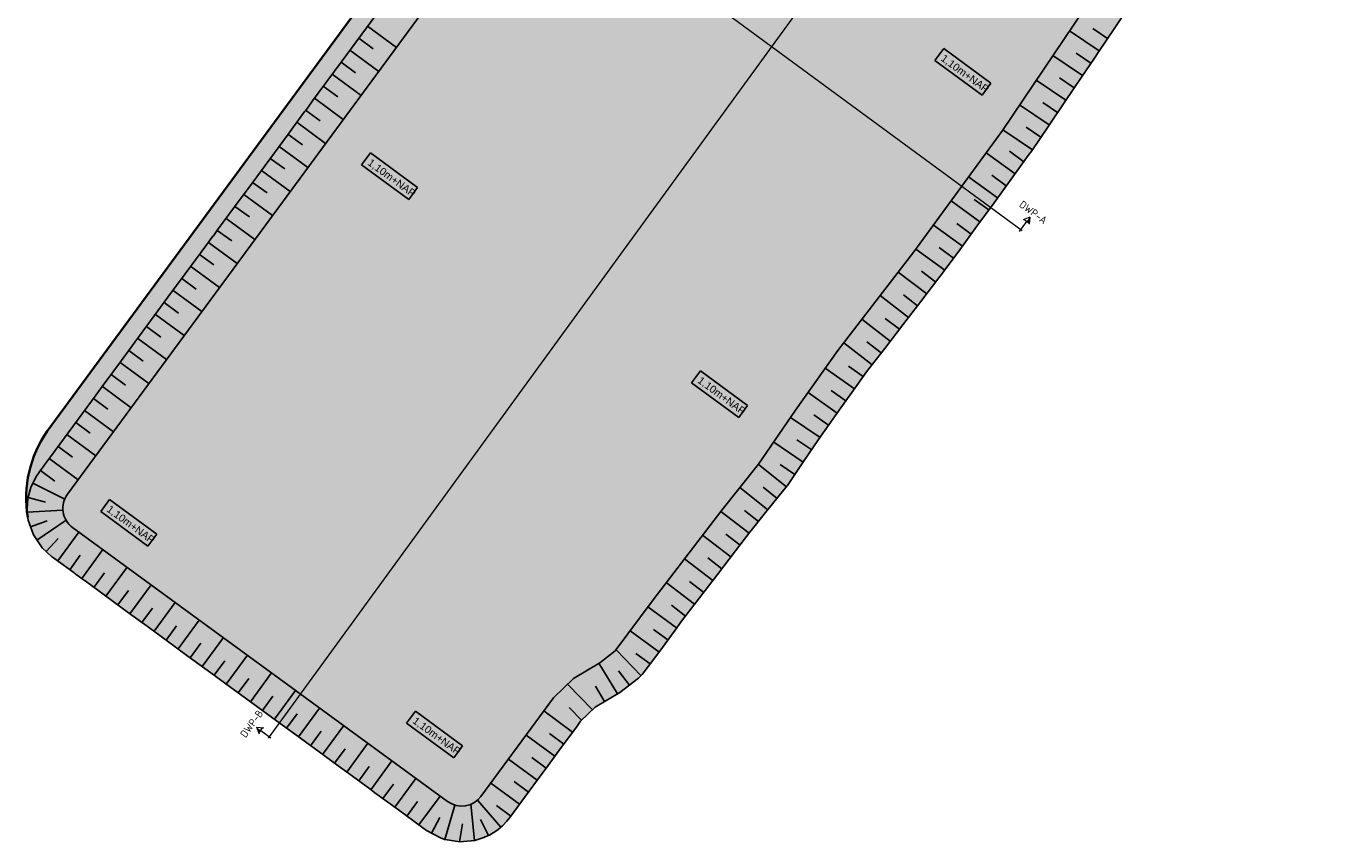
# Model space of a CAD drawing. Header units: metres. Extents: x 135806 to 136726, y 457774 to 458086.
# Tile 1 of 3: x 135806 to 136025, y 457774 to 457911. Entities that reach past the tile are written whole.
import ezdxf
from ezdxf.enums import TextEntityAlignment as Align

# ---------------------------------------------------------------- set-up
doc = ezdxf.new("R2010")
doc.units = ezdxf.units.M
doc.layers.get('0').update_dxf_attribs({"lineweight": 25})
doc.layers.add('C3D-FEATURELINE', color=7, linetype='Continuous')
doc.layers.add('X-XX-AL-DWARSPROFIEL-G', color=7, linetype='Continuous')
doc.layers.add('N-WE-GW-CUNET-G', color=7, linetype='Continuous', lineweight=35, true_color=0x8bec5b)
for name, color, linetype, lineweight in [('N-WE-GW-TALUD-GD', 90, 'Continuous', 50), ('N-WE-GW-TALUD_KRUIN-G', 90, 'Continuous', 35), ('N-WE-GW-TALUDARCERING-G', 72, 'Continuous', 25), ('X-XX-AL-AANKLEDING-T25', 7, 'Continuous', 25)]:
    doc.layers.add(name, color=color, linetype=linetype, lineweight=lineweight)
doc.styles.add('NLCS-ISO', font='NLCS-ISO.ttf')
doc.styles.add('NLCS_ISO', font='arial.ttf')

# ---------------------------------------------------------------- blocks, each defined once
blk = doc.blocks.new('*U49')
at = {"layer": 'X-XX-AL-DWARSPROFIEL-G', "lineweight": 9}
for p, q in [((-128.02, 2.63), (-128.66, 1.61)), ((-128.02, 2.63), (-128.59, 1.73)), ((-128.02, 2.63), (-127.37, 1.61)), ((128.02, 2.63), (127.37, 1.61)), ((128.02, 2.63), (128.59, 1.73)), ((128.02, 2.63), (128.66, 1.61)), ((-128.02, 1.73), (-128.02, -0.35)), ((128.02, 1.73), (128.02, -0.35))]:
    blk.add_line(p, q, dxfattribs=at)
at = {"layer": 'X-XX-AL-DWARSPROFIEL-G', "lineweight": 9, "flags": 128}
for points in [[(-128.59, 1.73), (-127.44, 1.73)], [(128.59, 1.73), (127.44, 1.73)]]:
    blk.add_lwpolyline(points, dxfattribs=at)
at = {"layer": 'X-XX-AL-DWARSPROFIEL-G', "lineweight": 9}
blk.add_lwpolyline([(128.36, 0), (-128.36, 0)], dxfattribs=at)
for points in [[(-128.02, 2.63), (-128.02, 1.73), (-128.59, 1.73)], [(128.02, 2.63), (128.02, 1.73), (128.59, 1.73)]]:
    blk.add_solid(points, dxfattribs=at)
at = {"layer": 'X-XX-AL-DWARSPROFIEL-G', "lineweight": 9, "style": 'NLCS-ISO'}
for tag, p in [('DP_L', (-128.02, 2.63)), ('DP_R', (128.02, 2.63))]:
    blk.add_attdef(tag, text='', height=1.25, rotation=359.9999, dxfattribs=at).set_placement(p, align=Align.BOTTOM_CENTER)
blk = doc.blocks.new('*U50')
at = {"layer": 'X-XX-AL-DWARSPROFIEL-G', "lineweight": 9}
for p, q in [((-57.5, 2.63), (-58.15, 1.61)), ((-57.5, 2.63), (-58.07, 1.73)), ((-57.5, 2.63), (-56.85, 1.61)), ((57.5, 2.63), (56.85, 1.61)), ((57.5, 2.63), (58.07, 1.73)), ((57.5, 2.63), (58.15, 1.61)), ((-57.5, 1.73), (-57.5, -0.35)), ((57.5, 1.73), (57.5, -0.35))]:
    blk.add_line(p, q, dxfattribs=at)
at = {"layer": 'X-XX-AL-DWARSPROFIEL-G', "lineweight": 9, "flags": 128}
for points in [[(-58.07, 1.73), (-56.93, 1.73)], [(58.07, 1.73), (56.93, 1.73)]]:
    blk.add_lwpolyline(points, dxfattribs=at)
at = {"layer": 'X-XX-AL-DWARSPROFIEL-G', "lineweight": 9}
blk.add_lwpolyline([(57.84, 0), (-57.84, 0)], dxfattribs=at)
for points in [[(-57.5, 2.63), (-57.5, 1.73), (-58.07, 1.73)], [(57.5, 2.63), (57.5, 1.73), (58.07, 1.73)]]:
    blk.add_solid(points, dxfattribs=at)
at = {"layer": 'X-XX-AL-DWARSPROFIEL-G', "lineweight": 9, "style": 'NLCS-ISO'}
for tag, p in [('DP_L', (-57.5, 2.63)), ('DP_R', (57.5, 2.63))]:
    blk.add_attdef(tag, text='', height=1.25, rotation=359.9999, dxfattribs=at).set_placement(p, align=Align.BOTTOM_CENTER)

msp = doc.modelspace()

# ---------------------------------------------------------------- hatches: boundary and pattern name
at = {"layer": 'N-WE-GW-CUNET-G', "transparency": 33554687}
h = msp.add_hatch(color=256, dxfattribs=at)
h.dxf.hatch_style = 1
h.paths.add_polyline_path([(135880.943, 457935.689), (135881.336, 457936.225), (135885.314, 457941.631), (135886.6, 457943.38), (135887.059, 457944.003), (135910.339, 457975.649), (135910.692, 457976.13), (135912.302, 457978.318), (135915.153, 457982.193), (135920.331, 457989.232), (135920.68, 457989.707), (135921.041, 457990.198), (135921.406, 457990.694), (135921.746, 457991.156), (135922.126, 457991.672), (135922.446, 457992.108), (135922.84, 457992.643), (135923.141, 457993.053), (135923.548, 457993.605), (135924.991, 457995.567), (135925.366, 457996.077), (135925.56, 457996.341), (135925.941, 457996.859), (135926.127, 457997.112), (135926.514, 457997.637), (135926.693, 457997.88), (135927.478, 457998.948), (135940.309, 458016.389), (135942.145, 458018.885), (135943.544, 458020.787), (135945.063, 458022.43), (135945.975, 458023.054), (135944.997, 458023.234, 0.2873446), (135940.062, 458021.278), (135809.108, 457843.094, 0.1919746), (135805.767, 457829.185), (135805.723, 457830), (135805.867, 457831.853), (135806.352, 457833.648), (135807.259, 457835.482), (135807.667, 457836.081), (135807.877, 457836.368), (135808.274, 457836.906), (135808.602, 457837.353), (135809.666, 457838.799), (135811.228, 457840.922), (135813.383, 457843.851), (135817.318, 457849.2), (135818.611, 457850.958), (135819.986, 457852.827), (135820.916, 457854.092), (135823.791, 457858), (135826.436, 457861.595), (135829.34, 457865.543), (135832.244, 457869.491), (135835.672, 457874.15), (135836.88, 457875.792), (135837.654, 457876.844), (135840.483, 457880.69), (135843.436, 457884.704), (135846.389, 457888.719), (135849.342, 457892.733), (135852.3, 457896.753), (135852.807, 457897.443), (135853.574, 457898.485), (135854.506, 457899.752), (135857.244, 457903.474), (135857.743, 457904.153)])
h = msp.add_hatch(color=256, dxfattribs=at)
h.dxf.hatch_style = 1
edge = h.paths.add_edge_path()
edge.add_arc((135951.599, 458014.861), 4, 53.6603, 143.6603)
edge.add_line((135948.377, 458017.231), (135812.5, 457832.526))
edge.add_arc((135815.722, 457830.156), 4, 143.6603, 233.82486)
edge.add_line((135813.361, 457826.927), (135876.201, 457780.976))
edge.add_arc((135878.562, 457784.205), 4, 233.82486, 323.67019)
edge.add_line((135881.785, 457781.836), (135893.961, 457798.394))
edge.add_line((135893.961, 457798.394), (135897.274, 457801.607))
edge.add_line((135897.274, 457801.607), (135901.697, 457804.257))
edge.add_line((135901.697, 457804.257), (135904.304, 457806.237))
edge.add_line((135904.304, 457806.237), (135910.628, 457814.824))
edge.add_line((135910.628, 457814.824), (135922.155, 457829.853))
edge.add_line((135922.155, 457829.853), (135928.319, 457837.551))
edge.add_line((135928.319, 457837.551), (135934.498, 457846.638))
edge.add_line((135934.498, 457846.638), (135941.599, 457856.616))
edge.add_line((135941.599, 457856.616), (135954.358, 457873.181))
edge.add_line((135954.358, 457873.181), (135969.185, 457893.529))
edge.add_line((135969.185, 457893.529), (135988.036, 457921.542))
edge.add_line((135988.036, 457921.542), (136018.068, 457966.172))
edge.add_arc((136014.749, 457968.405), 4, 326.06291, 413.6603)
edge.add_line((136017.119, 457971.627), (135953.969, 458018.083))
at = {"layer": 'N-WE-GW-TALUD-GD', "transparency": 33554687}
h = msp.add_hatch(color=93, dxfattribs=at)
h.dxf.hatch_style = 1
edge = h.paths.add_edge_path(flags=16)
edge.add_arc((135951.599, 458014.861), 4, 53.6603, 143.6603)
edge.add_line((135948.377, 458017.231), (135812.5, 457832.526))
edge.add_arc((135815.722, 457830.156), 4, 143.6603, 233.82486)
edge.add_line((135813.361, 457826.927), (135876.201, 457780.976))
edge.add_arc((135878.562, 457784.205), 4, 233.82486, 323.67019)
edge.add_line((135881.785, 457781.836), (135893.961, 457798.394))
edge.add_line((135893.961, 457798.394), (135897.274, 457801.607))
edge.add_line((135897.274, 457801.607), (135901.697, 457804.257))
edge.add_line((135901.697, 457804.257), (135904.304, 457806.237))
edge.add_line((135904.304, 457806.237), (135910.628, 457814.824))
edge.add_line((135910.628, 457814.824), (135922.155, 457829.853))
edge.add_line((135922.155, 457829.853), (135928.319, 457837.551))
edge.add_line((135928.319, 457837.551), (135934.498, 457846.638))
edge.add_line((135934.498, 457846.638), (135941.599, 457856.616))
edge.add_line((135941.599, 457856.616), (135954.358, 457873.181))
edge.add_line((135954.358, 457873.181), (135969.185, 457893.529))
edge.add_line((135969.185, 457893.529), (135988.036, 457921.542))
edge.add_line((135988.036, 457921.542), (136018.068, 457966.172))
edge.add_arc((136014.749, 457968.405), 4, 326.06291, 413.6603)
edge.add_line((136017.119, 457971.627), (135953.969, 458018.083))
h.paths.add_polyline_path([(136014.558, 457980.96), (136013.399, 457981.813), (136011.041, 457983.547), (136009.791, 457984.467), (136007.255, 457986.333), (136006.308, 457987.029), (136006.242, 457987.078), (136004.198, 457988.582), (135997.497, 457993.511), (135993.7, 457996.305), (135993.297, 457996.601), (135986.455, 458001.634), (135982.59, 458004.478), (135978.667, 458007.363), (135974.73, 458010.259), (135970.747, 458013.19), (135967.175, 458015.817), (135960.774, 458020.526), (135960.691, 458020.587), (135960.628, 458020.634), (135960.566, 458020.679), (135960.547, 458020.693), (135960.518, 458020.714), (135960.507, 458020.722), (135957.525, 458022.916), (135955.267, 458024.164), (135955.023, 458024.257), (135954.457, 458024.444), (135952.922, 458024.773), (135951.354, 458024.858), (135951.204, 458024.853), (135948.992, 458024.515), (135946.91, 458023.694), (135945.063, 458022.43), (135943.544, 458020.787), (135942.145, 458018.885), (135940.309, 458016.389), (135927.478, 457998.948), (135926.693, 457997.88), (135926.514, 457997.637), (135926.127, 457997.112), (135925.941, 457996.859), (135925.56, 457996.341), (135925.366, 457996.077), (135924.991, 457995.567), (135923.548, 457993.605), (135923.141, 457993.053), (135922.84, 457992.643), (135922.446, 457992.108), (135922.126, 457991.672), (135921.746, 457991.156), (135921.406, 457990.694), (135921.041, 457990.198), (135920.68, 457989.707), (135920.331, 457989.232), (135915.153, 457982.193), (135912.302, 457978.318), (135910.752, 457976.211), (135910.731, 457976.182), (135910.692, 457976.13), (135910.339, 457975.649), (135887.059, 457944.003), (135886.659, 457943.46), (135886.615, 457943.4), (135886.6, 457943.38), (135885.314, 457941.631), (135881.396, 457936.305), (135881.379, 457936.283), (135881.336, 457936.225), (135880.943, 457935.689), (135857.743, 457904.153), (135857.303, 457903.554), (135857.254, 457903.488), (135857.244, 457903.474), (135854.506, 457899.752), (135853.574, 457898.485), (135852.807, 457897.443), (135852.359, 457896.834), (135852.322, 457896.783), (135852.3, 457896.753), (135849.342, 457892.733), (135846.389, 457888.719), (135843.436, 457884.704), (135840.483, 457880.69), (135837.654, 457876.844), (135836.939, 457875.873), (135836.88, 457875.792), (135835.672, 457874.15), (135832.244, 457869.491), (135829.34, 457865.543), (135826.436, 457861.595), (135823.791, 457858), (135820.916, 457854.092), (135820.045, 457852.907), (135820.003, 457852.85), (135819.986, 457852.827), (135818.611, 457850.958), (135817.318, 457849.2), (135813.383, 457843.851), (135811.228, 457840.922), (135809.666, 457838.799), (135808.656, 457837.426), (135808.602, 457837.353), (135808.274, 457836.906), (135807.877, 457836.368), (135807.667, 457836.081), (135807.259, 457835.482), (135806.352, 457833.648), (135805.867, 457831.853), (135805.723, 457830), (135805.765, 457829.235), (135805.926, 457828.149), (135806.778, 457825.684), (135808.239, 457823.522), (135809.82, 457822.083), (135810, 457821.952), (135812.751, 457819.94), (135813.608, 457819.313), (135813.786, 457819.183), (135813.966, 457819.052), (135815.356, 457818.035), (135815.437, 457817.976), (135818.662, 457815.618), (135821.895, 457813.254), (135825.135, 457810.884), (135825.216, 457810.825), (135829.015, 457808.047), (135832.516, 457805.487), (135836.492, 457802.58), (135839.673, 457800.254), (135843.572, 457797.403), (135847.551, 457794.494), (135851.529, 457791.584), (135855.508, 457788.675), (135857.84, 457786.97), (135859.62, 457785.669), (135863.155, 457783.083), (135864.017, 457782.453), (135867.949, 457779.578), (135871.819, 457776.748), (135872.66, 457776.133), (135875.001, 457774.861), (135875.692, 457774.626), (135875.752, 457774.608), (135875.794, 457774.596), (135878.265, 457774.21), (135880.753, 457774.448), (135882.289, 457774.926), (135882.898, 457775.194), (135883.223, 457775.358), (135883.847, 457775.716), (135884.441, 457776.115), (135884.699, 457776.31), (135885.38, 457776.89), (135885.465, 457776.97), (135886.15, 457777.691), (135886.619, 457778.281), (135889.107, 457781.665), (135892.042, 457785.656), (135892.593, 457786.405), (135894.977, 457789.646), (135897.911, 457793.637), (135898.498, 457794.435), (135900.953, 457796.817), (135905.06, 457799.278), (135908.175, 457801.637), (135908.826, 457802.26), (135911.576, 457805.993), (135914.325, 457809.726), (135915.425, 457811.219), (135918.439, 457815.149), (135921.453, 457819.078), (135924.466, 457823.008), (135926.877, 457826.152), (135927.08, 457826.405), (135929.728, 457829.711), (135932.579, 457833.271), (135933.149, 457833.983), (135935.763, 457837.828), (135938.378, 457841.673), (135939.424, 457843.211), (135942.115, 457846.993), (135944.807, 457850.776), (135946.422, 457853.045), (135949.455, 457856.983), (135952.488, 457860.92), (135955.521, 457864.858), (135958.554, 457868.796), (135959.16, 457869.583), (135959.445, 457869.973), (135962.034, 457873.526), (135964.907, 457877.469), (135967.78, 457881.412), (135970.653, 457885.355), (135973.526, 457889.298), (135974.1, 457890.086), (135976.882, 457894.219), (135979.663, 457898.353), (135982.445, 457902.486), (135984.591, 457905.676), (135985.226, 457906.619), (135988.007, 457910.753), (135990.789, 457914.886), (135993.014, 457918.193), (136001.443, 457930.719), (136001.542, 457930.866), (136001.585, 457930.93), (136001.912, 457931.417), (136005.96, 457937.432), (136007.004, 457938.983), (136007.692, 457940.005), (136007.727, 457940.057), (136007.801, 457940.168), (136007.949, 457940.388), (136008.977, 457941.915), (136009.904, 457943.293), (136009.955, 457943.368), (136011.251, 457945.295), (136012.054, 457946.488), (136013.215, 457948.213), (136013.971, 457949.337), (136014.352, 457949.903), (136014.435, 457950.026), (136014.817, 457950.594), (136014.899, 457950.716), (136015.282, 457951.286), (136016.057, 457952.437), (136017.284, 457954.26), (136018.159, 457955.561), (136019.648, 457957.773), (136020.315, 457958.764), (136020.413, 457958.909), (136020.44, 457958.95), (136020.647, 457959.258), (136021.268, 457960.181), (136022.083, 457961.392), (136023.046, 457962.823), (136023.512, 457963.587), (136024.25, 457965.287), (136024.663, 457967.094), (136024.73, 457967.788), (136024.599, 457970.13), (136023.927, 457972.377), (136023.853, 457972.544), (136023.547, 457973.158), (136023.207, 457973.74), (136022.832, 457974.293), (136022.421, 457974.82), (136021.97, 457975.323), (136020.675, 457976.461), (136017.623, 457978.706), (136015.716, 457980.108)])

# ---------------------------------------------------------------- linework, layer by layer
at = {"layer": 'C3D-FEATURELINE'}
msp.add_lwpolyline([(135953.969, 458018.083, 0.4142136), (135948.377, 458017.231), (135812.5, 457832.526, 0.415055), (135813.361, 457826.927), (135876.201, 457780.976, 0.4134231), (135881.785, 457781.836), (135893.961, 457798.394), (135897.274, 457801.607), (135901.697, 457804.257), (135904.304, 457806.237), (135910.628, 457814.824), (135922.155, 457829.853), (135928.319, 457837.551), (135934.498, 457846.638), (135941.599, 457856.616), (135954.358, 457873.181), (135969.185, 457893.529), (135988.036, 457921.542), (136018.068, 457966.172, 0.4019842), (136017.119, 457971.627)], format="xyb", close=True, dxfattribs=at)
msp.add_lwpolyline([(135880.943, 457935.689), (135857.743, 457904.153), (135857.303, 457903.554), (135857.254, 457903.488), (135857.244, 457903.474), (135854.506, 457899.752), (135853.574, 457898.485), (135852.807, 457897.443), (135852.359, 457896.834), (135852.322, 457896.783), (135852.3, 457896.753), (135849.342, 457892.733), (135846.389, 457888.719), (135843.436, 457884.704), (135840.483, 457880.69), (135837.654, 457876.844), (135836.939, 457875.873), (135836.88, 457875.792), (135835.672, 457874.15), (135832.244, 457869.491), (135829.34, 457865.543), (135826.436, 457861.595), (135823.791, 457858), (135820.916, 457854.092), (135820.045, 457852.907), (135820.003, 457852.85), (135819.986, 457852.827), (135818.611, 457850.958), (135817.318, 457849.2), (135813.383, 457843.851), (135811.228, 457840.922), (135809.666, 457838.799), (135808.656, 457837.426), (135808.602, 457837.353), (135808.274, 457836.906), (135807.877, 457836.368), (135807.667, 457836.081), (135807.259, 457835.482), (135807.259, 457835.482), (135806.352, 457833.648), (135806.352, 457833.648), (135805.867, 457831.853), (135805.867, 457831.853), (135805.723, 457830), (135805.723, 457830), (135805.765, 457829.235), (135805.765, 457829.235), (135805.926, 457828.149), (135805.926, 457828.149), (135806.778, 457825.684), (135806.778, 457825.684), (135808.239, 457823.522), (135808.239, 457823.522), (135809.82, 457822.083), (135809.82, 457822.083), (135810, 457821.952), (135812.751, 457819.94), (135813.608, 457819.313), (135813.786, 457819.183), (135813.966, 457819.052), (135815.356, 457818.035), (135815.437, 457817.976), (135818.662, 457815.618), (135821.895, 457813.254), (135825.135, 457810.884), (135825.216, 457810.825), (135829.015, 457808.047), (135832.516, 457805.487), (135836.492, 457802.58), (135839.673, 457800.254), (135843.572, 457797.403), (135847.551, 457794.494), (135851.529, 457791.584), (135855.508, 457788.675), (135857.84, 457786.97), (135859.62, 457785.669), (135863.155, 457783.083), (135864.017, 457782.453), (135867.949, 457779.578), (135871.819, 457776.748), (135872.66, 457776.133), (135875.001, 457774.861), (135875.001, 457774.861), (135875.692, 457774.626), (135875.692, 457774.626), (135875.752, 457774.608), (135875.752, 457774.608), (135875.794, 457774.596), (135875.794, 457774.596), (135878.265, 457774.21), (135880.753, 457774.448), (135880.753, 457774.448), (135882.289, 457774.926), (135882.289, 457774.926), (135882.898, 457775.194), (135882.898, 457775.194), (135883.223, 457775.358), (135883.223, 457775.358), (135883.847, 457775.716), (135883.847, 457775.716), (135884.441, 457776.115), (135884.441, 457776.115), (135884.699, 457776.31), (135884.699, 457776.31), (135885.38, 457776.89), (135885.38, 457776.89), (135885.465, 457776.97), (135885.465, 457776.97), (135886.15, 457777.691), (135886.15, 457777.691), (135886.619, 457778.281), (135886.619, 457778.281), (135889.107, 457781.665), (135892.042, 457785.656), (135892.593, 457786.405), (135894.977, 457789.646), (135897.911, 457793.637), (135898.498, 457794.435), (135900.953, 457796.817), (135905.06, 457799.278), (135908.175, 457801.637), (135908.826, 457802.26), (135911.576, 457805.993), (135914.325, 457809.726), (135915.425, 457811.219), (135918.439, 457815.149), (135921.453, 457819.078), (135924.466, 457823.008), (135926.877, 457826.152), (135927.08, 457826.405), (135929.728, 457829.711), (135932.579, 457833.271), (135933.149, 457833.983), (135935.763, 457837.828), (135938.378, 457841.673), (135939.424, 457843.211), (135942.115, 457846.993), (135944.807, 457850.776), (135946.422, 457853.045), (135949.455, 457856.983), (135952.488, 457860.92), (135955.521, 457864.858), (135958.554, 457868.796), (135959.16, 457869.583), (135959.445, 457869.973), (135962.034, 457873.526), (135964.907, 457877.469), (135967.78, 457881.412), (135970.653, 457885.355), (135973.526, 457889.298), (135974.1, 457890.086), (135976.882, 457894.219), (135979.663, 457898.353), (135982.445, 457902.486), (135984.591, 457905.676), (135985.226, 457906.619), (135988.007, 457910.753), (135990.789, 457914.886)], dxfattribs=at)
at = {"layer": 'N-WE-GW-TALUD_KRUIN-G', "color": 7, "flags": 128}
msp.add_lwpolyline([(135945.975, 458023.054), (135944.997, 458023.234, 0.2873446), (135940.062, 458021.278), (135809.108, 457843.094, 0.1986784), (135805.845, 457828.692, 4.3409194)], format="xyb", dxfattribs=at)
at = {"layer": 'N-WE-GW-TALUDARCERING-G', "color": 7}
for points in [[(135862.78, 457911), (135867.613, 457907.445)], [(135985.411, 457906.895), (135980.433, 457910.244)], [(135986.807, 457908.969), (135984.318, 457910.644)], [(135861.299, 457908.986), (135863.715, 457907.209)], [(135859.817, 457906.972), (135864.65, 457903.417)], [(135982.62, 457902.746), (135977.642, 457906.096)], [(135984.015, 457904.82), (135981.526, 457906.495)], [(135858.336, 457904.959), (135860.752, 457903.181)], [(135856.854, 457902.945), (135861.688, 457899.389)], [(135979.828, 457898.598), (135974.85, 457901.948)], [(135981.224, 457900.672), (135978.735, 457902.347)], [(135853.892, 457898.917), (135858.725, 457895.362)], [(135855.373, 457900.931), (135857.79, 457899.153)], [(135852.41, 457896.904), (135854.827, 457895.126)], [(135977.037, 457894.45), (135972.059, 457897.799)], [(135978.433, 457896.524), (135975.944, 457898.199)], [(135850.929, 457894.89), (135855.762, 457891.334)], [(135849.447, 457892.876), (135851.864, 457891.098)], [(135974.245, 457890.302), (135969.267, 457893.651)], [(135975.641, 457892.376), (135973.152, 457894.051)], [(135847.966, 457890.862), (135852.799, 457887.307)], [(135846.484, 457888.848), (135848.901, 457887.071)], [(135971.309, 457886.255), (135966.46, 457889.788)], [(135972.781, 457888.275), (135970.356, 457890.042)], [(135845.003, 457886.835), (135849.836, 457883.279)], [(135968.364, 457882.214), (135963.515, 457885.748)], [(135969.836, 457884.235), (135967.412, 457886.001)], [(135843.522, 457884.821), (135845.938, 457883.043)], [(135842.04, 457882.807), (135846.873, 457879.252)], [(135965.42, 457878.173), (135960.57, 457881.707)], [(135966.892, 457880.194), (135964.467, 457881.96)], [(135840.559, 457880.793), (135842.975, 457879.015)], [(135839.077, 457878.779), (135843.91, 457875.224)], [(135962.475, 457874.132), (135957.626, 457877.666)], [(135963.947, 457876.153), (135961.523, 457877.919)], [(135836.114, 457874.752), (135840.948, 457871.196)], [(135837.596, 457876.766), (135840.012, 457874.988)], [(135834.633, 457872.738), (135837.05, 457870.96)], [(135959.53, 457870.091), (135954.681, 457873.625)], [(135961.003, 457872.112), (135958.578, 457873.878)], [(135833.152, 457870.724), (135837.985, 457867.169)], [(135831.67, 457868.71), (135834.087, 457866.933)], [(135956.493, 457866.12), (135951.739, 457869.781)], [(135958.018, 457868.101), (135955.642, 457869.931)], [(135830.189, 457866.697), (135835.022, 457863.141)], [(135954.967, 457864.139), (135952.59, 457865.97)], [(135828.707, 457864.683), (135831.124, 457862.905)], [(135953.442, 457862.159), (135948.688, 457865.82)], [(135827.226, 457862.669), (135832.059, 457859.114)], [(135950.39, 457858.198), (135945.637, 457861.859)], [(135951.916, 457860.178), (135949.539, 457862.009)], [(135825.744, 457860.655), (135828.161, 457858.877)], [(135824.263, 457858.641), (135829.096, 457855.086)], [(135947.339, 457854.236), (135942.586, 457857.898)], [(135948.865, 457856.217), (135946.488, 457858.048)], [(135822.782, 457856.628), (135825.198, 457854.85)], [(135821.3, 457854.614), (135826.133, 457851.058)], [(135944.395, 457850.197), (135939.506, 457853.675)], [(135945.844, 457852.233), (135943.4, 457853.973)], [(135819.819, 457852.6), (135822.235, 457850.822)], [(135816.856, 457848.572), (135819.272, 457846.795)], [(135818.337, 457850.586), (135823.17, 457847.031)], [(135941.496, 457846.123), (135936.607, 457849.601)], [(135942.945, 457848.16), (135940.501, 457849.899)], [(135815.374, 457846.559), (135820.208, 457843.003)], [(135813.893, 457844.545), (135816.31, 457842.767)], [(135938.622, 457842.032), (135933.66, 457845.405)], [(135940.046, 457844.086), (135937.602, 457845.825)], [(135812.412, 457842.531), (135817.245, 457838.976)], [(135810.93, 457840.517), (135813.347, 457838.74)], [(135935.81, 457837.897), (135930.849, 457841.271)], [(135937.216, 457839.964), (135934.735, 457841.651)], [(135809.449, 457838.503), (135814.282, 457834.948)], [(135932.982, 457833.775), (135928.298, 457837.525)], [(135934.404, 457835.83), (135931.924, 457837.517)], [(135807.967, 457836.49), (135810.384, 457834.712)], [(135806.697, 457834.345), (135812.035, 457831.706)], [(135929.857, 457829.872), (135925.173, 457833.622)], [(135931.419, 457831.823), (135929.077, 457833.698)], [(135805.903, 457831.986), (135808.817, 457831.199)], [(135805.75, 457829.497), (135811.736, 457829.819)], [(135926.735, 457825.966), (135921.974, 457829.617)], [(135928.294, 457827.92), (135925.952, 457829.795)], [(135806.298, 457827.071), (135809.095, 457828.038)], [(135807.356, 457824.829), (135812.263, 457828.147)], [(135808.921, 457822.901), (135810.922, 457825.099)], [(135810.857, 457821.325), (135814.399, 457826.168)], [(135923.692, 457821.998), (135918.931, 457825.65)], [(135925.214, 457823.982), (135922.833, 457825.808)], [(135812.875, 457819.849), (135814.646, 457822.271)], [(135814.893, 457818.374), (135818.435, 457823.217)], [(135818.929, 457815.422), (135822.471, 457820.266)], [(135920.649, 457818.031), (135915.888, 457821.682)], [(135922.171, 457820.015), (135919.79, 457821.84)], [(135816.911, 457816.898), (135818.682, 457819.32)], [(135919.128, 457816.047), (135916.747, 457817.873)], [(135820.947, 457813.947), (135822.718, 457816.368)], [(135822.965, 457812.471), (135826.507, 457817.314)], [(135917.606, 457814.064), (135912.845, 457817.715)], [(135824.983, 457810.995), (135826.754, 457813.417)], [(135827.001, 457809.52), (135830.543, 457814.363)], [(135914.585, 457810.079), (135909.754, 457813.638)], [(135916.085, 457812.08), (135913.704, 457813.906)], [(135831.037, 457806.568), (135834.579, 457811.412)], [(135829.019, 457808.044), (135830.79, 457810.466)], [(135911.62, 457806.054), (135906.789, 457809.612)], [(135913.103, 457808.067), (135910.687, 457809.846)], [(135833.056, 457805.093), (135834.826, 457807.514)], [(135835.074, 457803.617), (135838.615, 457808.46)], [(135839.11, 457800.666), (135842.651, 457805.509)], [(135908.618, 457802.06), (135904.444, 457806.427)], [(135910.138, 457804.041), (135907.722, 457805.82)], [(135837.092, 457802.142), (135838.862, 457804.563)], [(135843.146, 457797.715), (135846.687, 457802.558)], [(135904.649, 457799.031), (135901.565, 457804.178)], [(135906.671, 457800.497), (135904.859, 457802.89)], [(135841.128, 457799.19), (135842.898, 457801.612)], [(135900.457, 457796.335), (135896.279, 457800.642)], [(135902.504, 457797.746), (135900.962, 457800.319)], [(135845.164, 457796.239), (135846.935, 457798.661)], [(135847.182, 457794.763), (135850.723, 457799.607)], [(135851.218, 457791.812), (135854.759, 457796.655)], [(135897.152, 457792.605), (135892.319, 457796.16)], [(135898.662, 457794.594), (135896.573, 457796.748)], [(135849.2, 457793.288), (135850.971, 457795.709)], [(135855.254, 457788.861), (135858.796, 457793.704)], [(135853.236, 457790.336), (135855.007, 457792.758)], [(135894.19, 457788.577), (135889.356, 457792.132)], [(135895.671, 457790.591), (135893.254, 457792.369)], [(135857.272, 457787.385), (135859.043, 457789.807)], [(135859.29, 457785.91), (135862.832, 457790.753)], [(135863.326, 457782.958), (135866.868, 457787.802)], [(135891.228, 457784.549), (135886.394, 457788.104)], [(135892.709, 457786.563), (135890.292, 457788.34)], [(135861.308, 457784.434), (135863.079, 457786.856)], [(135865.344, 457781.483), (135867.115, 457783.904)], [(135867.362, 457780.007), (135870.904, 457784.85)], [(135888.266, 457780.521), (135883.432, 457784.076)], [(135889.747, 457782.535), (135887.33, 457784.312)], [(135869.38, 457778.531), (135871.151, 457780.953)], [(135871.398, 457777.056), (135874.94, 457781.899)], [(135880.689, 457774.442), (135880.107, 457780.516)], [(135885.11, 457776.66), (135881.226, 457781.221)], [(135875.733, 457774.614), (135877.437, 457780.367)], [(135886.785, 457778.507), (135884.368, 457780.284)], [(135873.483, 457775.686), (135874.899, 457778.291)], [(135878.201, 457774.22), (135878.673, 457777.234)], [(135883.043, 457775.267), (135881.693, 457777.946)]]:
    msp.add_lwpolyline(points, dxfattribs=at)

# ---------------------------------------------------------------- block references
for name, p, rotation, values in [('*U49', (135921.613, 457895.413), 53.96447313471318, {'DP_R': 'DWP-B', 'DP_L': 'DWP-B'}), ('*U50', (135925.888, 457910.949), 323.6603011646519, {'DP_R': 'DWP-A', 'DP_L': 'DWP-A'})]:
    msp.add_blockref(name, p, dxfattribs=dict(rotation=rotation)).add_auto_attribs(values)

# ---------------------------------------------------------------- texts
at = {"layer": 'X-XX-AL-AANKLEDING-T25', "char_height": 1.25, "width": 8.55854, "attachment_point": 1, "rotation": 323.6933, "style": 'NLCS_ISO', "bg_fill": 16, "box_fill_scale": 1.5, "bg_fill_color": 256, "bg_fill_transparency": 0}
for insert in [(135959.48, 457906.372), (135863.409, 457888.879), (135918.705, 457852.349), (135819.674, 457830.748), (135870.946, 457795.272)]:
    msp.add_mtext('1,10m+NAP', dxfattribs=dict(at, insert=insert))

doc.saveas('drawing.dxf')
